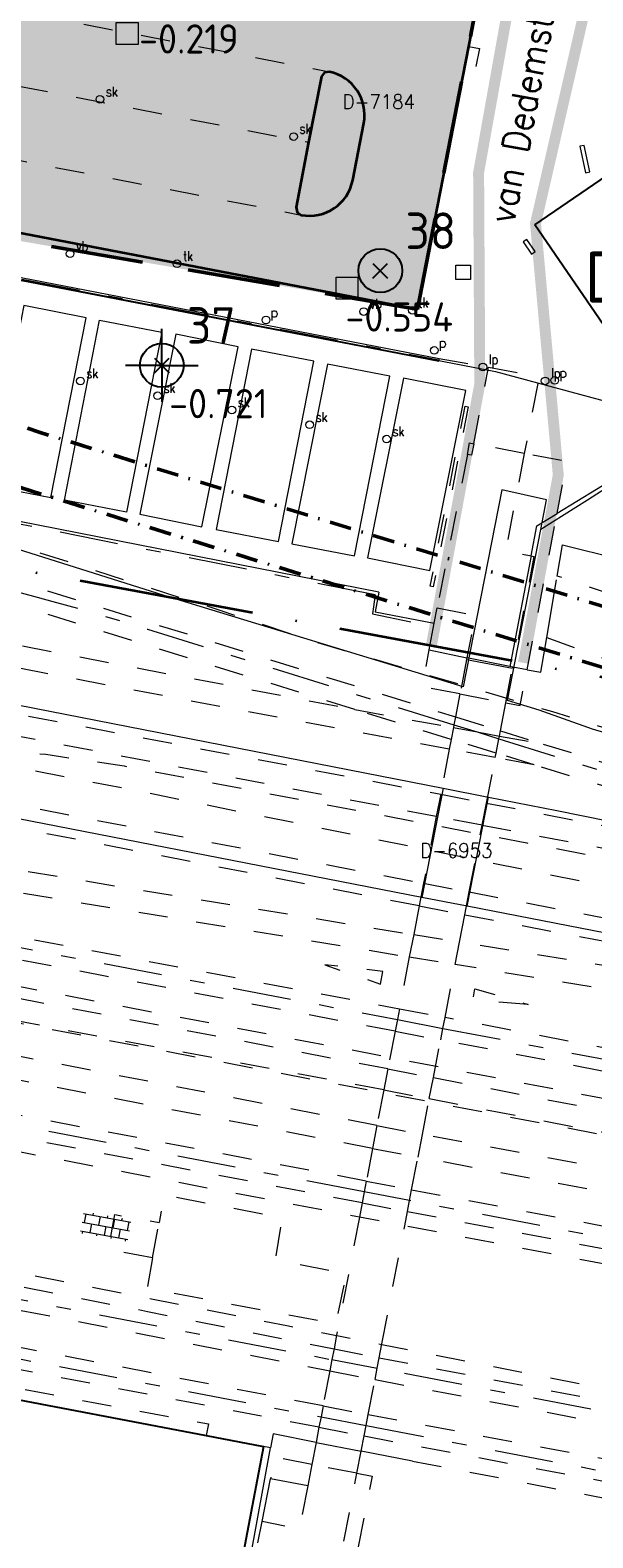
# Model space of a CAD drawing. Header units: metres. Extents: x 132072 to 132715, y 517419 to 517799.
# Tile 21 of 33: x 132434 to 132472, y 517554 to 517657. Entities that reach past the tile are written whole.
import ezdxf
from ezdxf.enums import TextEntityAlignment as Align
from ezdxf.lldxf.tags import DXFTag

# ---------------------------------------------------------------- set-up
doc = ezdxf.new("R2010")
doc.units = ezdxf.units.M
for name, pattern in [('DASHDOT', [1, 0.5, -0.25, 0, -0.25]), ('HIDDEN', [9.525, 6.35, -3.175]), ('NLCS-HIDDEN', [4, 2, -2]), ('XX-HART', [13, 4, -2, 1, -2, 4]), ('XX-PROJECTGRENS', [18, 12, -3, 0, -3])]:
    doc.linetypes.add(name, pattern=pattern)
doc.layers.get('0').update_dxf_attribs({"linetype": 'CONTINUOUS'})
for name, color, linetype, lineweight in [('B-XX-MO-DETAIL1-V', 253, 'CONTINUOUS', 18), ('B-XX-OG-TOPOGRAFIE_BEBOUWING_OVERIG-T35', 90, 'CONTINUOUS', 35), ('B-XX-VH-VERHARDING_ASFALT-ROOD-G', 1, 'CONTINUOUS', 35), ('GBKN AS SPOOR', 252, 'XX-HART', 13), ('GBKN HEK', 252, 'XX-HART', 13), ('GBKN HOOFDGEBOUW', 250, 'CONTINUOUS', 25), ('GBKN KANT FUNCTIEVERSCHIL WEG', 252, 'NLCS-HIDDEN', 13), ('GBKN KANT FUNTIEVERSCHIL', 252, 'NLCS-HIDDEN', 13), ('GBKN KANT GESLOTEN VERHARDING', 252, 'CONTINUOUS', 13), ('GBKN KANT GESLOTEN VERHARDING WEG', 252, 'CONTINUOUS', 13), ('GBKN KANT OP  OF INRIT', 252, 'NLCS-HIDDEN', 13), ('GBKN KANT OPEN VERHARDING', 252, 'CONTINUOUS', 13), ('GBKN KANT VERHARDING OVERIG', 252, 'CONTINUOUS', 13), ('GBKN KUNSTWERK', 252, 'NLCS-HIDDEN', 13), ('GBKN KUNSTWERK DROOG', 252, 'CONTINUOUS', 13), ('GBKN LUIFEL', 252, 'NLCS-HIDDEN', 13), ('GBKN SCHUUR', 252, 'CONTINUOUS', 13), ('GBKN SPOORRAIL', 252, 'NLCS-HIDDEN', 13), ('GBKN STRAATNAAM', 252, 'CONTINUOUS', 13), ('GBKN VERHARDINGSSYMBOOL', 252, 'CONTINUOUS', 13), ('GBKN VLAKAFSLUITING BEHEER WEGEN', 252, 'NLCS-HIDDEN', 13), ('GRENS MAAIVELD', 252, 'NLCS-HIDDEN', 13), ('KADASTER PERCEELNUMMER', 252, 'CONTINUOUS', 13), ('KADASTER PERCEELSGRENS', 252, 'KG-KADASTRAAL', 13), ('N-XX-KG-11 MTR GRENS', 7, 'DASHDOT', 35), ('N-XX-KG-7 MTR GRENS', 7, 'DASHDOT', 35), ('N-XX-KG-PROJECTGRENS-G', 7, 'XX-PROJECTGRENS', 35), ('N-XX-MO-BODEM_VERVUILING-V', 253, 'CONTINUOUS', 18), ('N-XX-MO-ONDERZOEK_BORING_ASFALT-S', 30, 'CONTINUOUS', 25), ('N-XX-MO-ONDERZOEK_BORING_GROND en ASFALT-S', 30, 'CONTINUOUS', 25), ('N-XX-MO-ONDERZOEK_NAP_ASFALT-S', 10, 'CONTINUOUS', 25), ('N-XX-MO-ONDERZOEK_NAP_GROND-S', 10, 'CONTINUOUS', 25), ('THEMA LICHTMAST', 252, 'CONTINUOUS', 13), ('THEMA RIOOL', 252, 'CONTINUOUS', 13), ('THEMA RIOOL GOOT', 252, 'NLCS-HIDDEN', 13), ('THEMA STRAATMEUBILAIR', 252, 'CONTINUOUS', 13), ('X-XX-AL-DETAIL1-T25', 8, 'CONTINUOUS', 25), ('X-XX-AL-REFERENTIE-G', 7, 'CONTINUOUS', 18)]:
    doc.layers.add(name, color=color, linetype=linetype, lineweight=lineweight)
doc.styles.add('NLCS-ISO', font='NLCS-ISO.ttf')
doc.styles.add('NLCS-ISO-M1000-T35', font='NLCS-ISO.ttf', dxfattribs={"height": 3.5})
doc.styles.add('Style-STANDARD', font='STANDARD.shx')
tags = doc.linetypes.add('KG-KADASTRAAL', pattern='A,5.5,-2,["K",Standard,S=1.8,R=0,X=0,Y=-0.9],-2,5.5,-2,[5,NLCS.SHX,S=0.75,R=0,X=0,Y=0],-2', length=19).pattern_tags.tags
tags[6] = DXFTag(74, 10)

# ---------------------------------------------------------------- blocks, each defined once
blk = doc.blocks.new('OV4')
at = {"layer": 'GBKN VERHARDINGSSYMBOOL'}
for p, q in [((0, 0.012), (0.066, 0.012)), ((0, 0), (0.066, 0)), ((0.003, 0.012), (0.003, 0)), ((0.013, 0.015), (0.013, 0.012)), ((0.013, 0), (0.013, -0.012)), ((0.023, 0.012), (0.023, 0)), ((0.033, 0.015), (0.033, 0.012)), ((0.033, 0), (0.033, -0.012)), ((0.043, 0.012), (0.043, 0)), ((0.053, 0.015), (0.053, 0.012)), ((0.053, 0), (0.053, -0.012)), ((0.063, 0.012), (0.063, 0)), ((0, -0.012), (0.066, -0.012)), ((0.003, -0.012), (0.003, -0.015)), ((0.023, -0.012), (0.023, -0.015)), ((0.043, -0.012), (0.043, -0.015)), ((0.063, -0.012), (0.063, -0.015))]:
    blk.add_line(p, q, dxfattribs=at)
blk = doc.blocks.new('skolk')
at = {"layer": 'THEMA RIOOL'}
blk.add_circle((0, 0), 0.0262, dxfattribs=at)
at = {"layer": 'THEMA RIOOL', "style": 'Style-STANDARD', "width": 0.9}
blk.add_text('sk', height=0.0675, dxfattribs=at).set_placement((0.041, 0.019))
blk = doc.blocks.new('vbord')
at = {"layer": 'THEMA STRAATMEUBILAIR'}
blk.add_circle((0, 0), 0.0262, dxfattribs=at)
at = {"layer": 'THEMA STRAATMEUBILAIR', "style": 'Style-STANDARD', "width": 0.9}
blk.add_text('vb', height=0.0675, dxfattribs=at).set_placement((0.041, 0.019))
blk = doc.blocks.new('tkolk')
at = {"layer": 'THEMA RIOOL'}
blk.add_circle((0, 0), 0.0262, dxfattribs=at)
at = {"layer": 'THEMA RIOOL', "style": 'Style-STANDARD', "width": 0.9}
blk.add_text('tk', height=0.0675, dxfattribs=at).set_placement((0.041, 0.019))
blk = doc.blocks.new('afvalb_1')
at = {"layer": 'THEMA STRAATMEUBILAIR', "flags": 128}
for points in [[(0.041, 0.064), (0.041, -0.004)], [(0.041, 0.054), (0.047, 0.061), (0.053, 0.064), (0.061, 0.064), (0.067, 0.061), (0.073, 0.054), (0.076, 0.044), (0.076, 0.038), (0.073, 0.028), (0.067, 0.022), (0.061, 0.019), (0.053, 0.019), (0.047, 0.022), (0.041, 0.028)]]:
    blk.add_lwpolyline(points, dxfattribs=at)
at = {"layer": 'THEMA STRAATMEUBILAIR'}
blk.add_circle((0, 0), 0.0262, dxfattribs=at)
blk = doc.blocks.new('put')
at = {"layer": 'THEMA RIOOL'}
for p, q in [((-0.05, -0.05), (-0.05, 0.05)), ((-0.05, 0.05), (0.05, 0.05)), ((0.05, 0.05), (0.05, -0.05)), ((0.05, -0.05), (-0.05, -0.05))]:
    blk.add_line(p, q, dxfattribs=at)
blk = doc.blocks.new('lp')
at = {"layer": 'THEMA LICHTMAST'}
blk.add_circle((0, 0), 0.0262, dxfattribs=at)
at = {"layer": 'THEMA LICHTMAST', "style": 'Style-STANDARD', "width": 0.899999}
blk.add_text('lp', height=0.0675, dxfattribs=at).set_placement((0.041, 0.019))
blk = doc.blocks.new('Ondergrond_20161213')
at = {"layer": 'GBKN AS SPOOR', "flags": 128}
for points in [[(132441.63, 517615.99), (132462.64, 517609.43)], [(132341.42, 517611.65), (132458.76, 517589.22)], [(132462.64, 517609.43), (132464.22, 517608.94)], [(132464.22, 517608.94), (132465.72, 517608.47)], [(132465.72, 517608.47), (132493.33, 517599.86)], [(132456.49, 517577.41), (132344.9, 517598.8)], [(132458.76, 517589.22), (132461.88, 517588.62)], [(132461.88, 517588.62), (132609.34, 517560.44), (132616.83, 517558.96)], [(132459.6, 517576.81), (132456.49, 517577.41)], [(132671.82, 517536.11), (132459.6, 517576.81)], [(132402.99, 517575.76), (132429.29, 517570.73), (132454.28, 517565.91)], [(132409.1, 517570.52), (132428.54, 517566.8), (132453.53, 517561.98)], [(132454.28, 517565.91), (132457.38, 517565.32)], [(132631.09, 517531.88), (132457.38, 517565.32)], [(132453.53, 517561.98), (132456.62, 517561.39)], [(132456.62, 517561.39), (132481.6, 517556.58), (132624.42, 517529.41), (132689.78, 517517.3), (132703.62, 517515.07), (132706.28, 517514.67)]]:
    blk.add_lwpolyline(points, dxfattribs=at)
at = {"layer": 'GBKN AS SPOOR', "extrusion": (0, 0, -1)}
blk.add_arc((-132383.45, 517429.8), 195.07, 102.0639, 107.3545, dxfattribs=at)
at = {"layer": 'GBKN HEK', "flags": 128}
for points in [[(132424.22, 517641.69), (132461.61, 517634.45)], [(132457.24, 517618.34), (132418.84, 517625.97), (132419.48, 517628.9), (132406.94, 517631.26)], [(132469.71, 517619.63), (132470.07, 517621.78)], [(132470.07, 517621.78), (132477.96, 517619.8)], [(132469, 517615.42), (132469.71, 517619.63)], [(132457.24, 517618.34), (132457.06, 517617.04), (132461.12, 517616.2)], [(132468.6, 517613.03), (132469, 517615.42)], [(132463.5, 517613.91), (132466.65, 517613.32)], [(132466.67, 517613.38), (132466.46, 517613.42)], [(132467.65, 517613.2), (132466.67, 517613.38)], [(132467.65, 517613.2), (132468.6, 517613.03)]]:
    blk.add_lwpolyline(points, dxfattribs=at)
at = {"layer": 'GBKN HOOFDGEBOUW', "flags": 128}
for points in [[(132468.19, 517643.7), (132476.26, 517649.23), (132473.7, 517635.65), (132468.19, 517643.7)], [(132430.3, 517563.64), (132445.67, 517560.71)], [(132445.67, 517560.71), (132449.58, 517559.96)], [(132449.58, 517559.96), (132446.42, 517543.22)]]:
    blk.add_lwpolyline(points, dxfattribs=at)
at = {"layer": 'GBKN KANT FUNCTIEVERSCHIL WEG', "flags": 128}
for points in [[(132362.66, 517671.94), (132454.1, 517654.2)], [(132362.13, 517666.93), (132452.68, 517649.37)], [(132360.73, 517662.12), (132452.17, 517644.38)]]:
    blk.add_lwpolyline(points, dxfattribs=at)
at = {"layer": 'GBKN KANT FUNTIEVERSCHIL', "flags": 128}
for points in [[(132463.32, 517654.16), (132463.66, 517655.94)], [(132460.19, 517638.15), (132460.95, 517642.08)]]:
    blk.add_lwpolyline(points, dxfattribs=at)
at = {"layer": 'GBKN KANT GESLOTEN VERHARDING', "flags": 128}
for points in [[(132463.66, 517655.94), (132464.52, 517660.35)], [(132460.95, 517642.08), (132463.32, 517654.16)], [(132425.21, 517644.68), (132460.14, 517637.92)], [(132460.14, 517637.92), (132460.19, 517638.15)]]:
    blk.add_lwpolyline(points, dxfattribs=at)
at = {"layer": 'GBKN KANT GESLOTEN VERHARDING WEG', "flags": 128}
for points in [[(132452.68, 517649.37), (132453.56, 517653.88), (132453.77, 517654.14), (132454.1, 517654.2)], [(132456.46, 517650.68), (132455.7, 517646.76)], [(132452.17, 517644.38), (132451.89, 517644.58), (132451.82, 517644.91), (132452.68, 517649.37)]]:
    blk.add_lwpolyline(points, dxfattribs=at)
at = {"layer": 'GBKN KANT GESLOTEN VERHARDING WEG', "extrusion": (0, 0, -1)}
for centre, radius, start, end in [((-132453.49, 517651.25), 3.02, 101.6206, 190.7743), ((-132452.74, 517647.34), 3.01, 191.012, 280.9353)]:
    blk.add_arc(centre, radius, start, end, dxfattribs=at)
at = {"layer": 'GBKN KANT OP  OF INRIT', "flags": 128}
blk.add_lwpolyline([(132463.66, 517655.94), (132464.38, 517655.79), (132464.03, 517654.03), (132463.32, 517654.16)], dxfattribs=at)
at = {"layer": 'GBKN KANT OPEN VERHARDING', "flags": 128}
for points in [[(132487.21, 517625.75), (132478.41, 517627.63), (132476.46, 517628.02), (132469.71, 517623.91)], [(132457.49, 517618.53), (132419.02, 517626.09)], [(132467.92, 517621.01), (132468.31, 517623.06), (132469.71, 517623.91)], [(132467.92, 517621.01), (132466.46, 517613.42)], [(132457.49, 517618.53), (132457.25, 517617.18), (132461.29, 517616.41)], [(132466.46, 517613.42), (132463.53, 517614.03)]]:
    blk.add_lwpolyline(points, dxfattribs=at)
at = {"layer": 'GBKN KANT VERHARDING OVERIG', "flags": 128}
for points in [[(132453.19, 517560.24), (132450.25, 517560.82), (132450.07, 517559.87), (132449.58, 517559.96)], [(132453.19, 517560.24), (132456.28, 517559.64)], [(132459.8, 517558.96), (132456.28, 517559.64)]]:
    blk.add_lwpolyline(points, dxfattribs=at)
at = {"layer": 'GBKN KUNSTWERK', "flags": 128}
for points in [[(132464, 517628.7), (132465.01, 517633.96)], [(132465.01, 517633.96), (132468.48, 517633.29), (132467.46, 517628.03)], [(132464, 517628.7), (132463.85, 517627.91), (132463.56, 517627.97)], [(132463.56, 517627.97), (132461.49, 517617.45)], [(132467.46, 517628.03), (132466.18, 517621.34), (132467.92, 517621.01)], [(132467.92, 517621.01), (132468.12, 517620.97), (132466.67, 517613.38)], [(132461.49, 517617.45), (132464.09, 517616.95), (132463.53, 517614.03)], [(132463.5, 517613.91), (132463.05, 517611.55)], [(132463.53, 517614.03), (132463.5, 517613.91)], [(132466.2, 517610.94), (132466.65, 517613.32)], [(132466.67, 517613.38), (132466.65, 517613.32)], [(132463.05, 517611.55), (132462.75, 517609.97)], [(132465.82, 517609.02), (132466.2, 517610.94)], [(132462.75, 517609.97), (132462.64, 517609.43)], [(132462.61, 517609.24), (132462.45, 517608.43)], [(132462.64, 517609.43), (132462.61, 517609.24)], [(132465.72, 517608.47), (132465.76, 517608.66)], [(132465.76, 517608.66), (132465.82, 517609.02)], [(132462.32, 517607.77), (132461.73, 517604.68)], [(132462.45, 517608.43), (132462.32, 517607.77)], [(132465.53, 517607.49), (132465.72, 517608.47)], [(132464.87, 517604.07), (132465.47, 517607.18)], [(132465.47, 517607.18), (132465.53, 517607.49)], [(132461.73, 517604.68), (132461.43, 517603.14)], [(132464.57, 517602.55), (132464.87, 517604.07)], [(132461.43, 517603.14), (132460.56, 517598.57)], [(132463.69, 517597.97), (132464.57, 517602.55)], [(132460.56, 517598.57), (132460.26, 517597.01)], [(132463.39, 517596.41), (132463.69, 517597.97)], [(132460.26, 517597.01), (132459.88, 517595.05)], [(132463.03, 517594.54), (132463.39, 517596.41)], [(132459.88, 517595.05), (132459.58, 517593.52)], [(132462.73, 517593), (132463.03, 517594.54)], [(132459.58, 517593.52), (132458.9, 517589.97)], [(132462.03, 517589.37), (132462.73, 517593)], [(132458.76, 517589.22), (132458.61, 517588.42)], [(132458.9, 517589.97), (132458.76, 517589.22)], [(132461.88, 517588.62), (132462.03, 517589.37)], [(132458.61, 517588.42), (132458.11, 517585.84)], [(132461.73, 517587.83), (132461.88, 517588.62)], [(132461.23, 517585.25), (132461.73, 517587.83)], [(132458.11, 517585.84), (132457.83, 517584.4)], [(132460.95, 517583.81), (132461.23, 517585.25)], [(132457.83, 517584.4), (132457.36, 517581.96)], [(132460.48, 517581.35), (132460.95, 517583.81)], [(132457.36, 517581.96), (132457.06, 517580.39)], [(132460.18, 517579.79), (132460.48, 517581.35)], [(132457.06, 517580.39), (132456.63, 517578.15)], [(132459.74, 517577.56), (132460.18, 517579.79)], [(132456.63, 517578.15), (132456.49, 517577.41)], [(132456.35, 517576.66), (132456.16, 517575.68)], [(132456.49, 517577.41), (132456.35, 517576.66)], [(132459.46, 517576.06), (132459.6, 517576.81)], [(132459.6, 517576.81), (132459.74, 517577.56)], [(132456.16, 517575.68), (132454.6, 517567.58)], [(132459.27, 517575.09), (132459.46, 517576.06)], [(132457.7, 517567), (132459.27, 517575.09)], [(132454.6, 517567.58), (132454.42, 517566.64)], [(132454.42, 517566.64), (132454.28, 517565.91)], [(132457.52, 517566.04), (132457.7, 517567)], [(132454.28, 517565.91), (132454.13, 517565.14)], [(132457.23, 517564.54), (132457.38, 517565.32)], [(132457.38, 517565.32), (132457.52, 517566.04)], [(132454.13, 517565.14), (132453.67, 517562.74)], [(132456.77, 517562.15), (132457.23, 517564.54)], [(132453.67, 517562.74), (132453.53, 517561.98)], [(132456.62, 517561.39), (132456.77, 517562.15)], [(132453.39, 517561.27), (132453.19, 517560.24)], [(132453.53, 517561.98), (132453.39, 517561.27)], [(132456.49, 517560.68), (132456.62, 517561.39)], [(132453.19, 517560.24), (132452.9, 517558.72)], [(132456.28, 517559.64), (132456.49, 517560.68)], [(132455.99, 517558.12), (132456.28, 517559.64)], [(132451.25, 517543.98), (132452.33, 517549.52), (132454.26, 517549.15), (132455.99, 517558.12)], [(132452.9, 517558.72), (132452.62, 517557.25)], [(132452.62, 517557.25), (132452.04, 517554.31), (132449.49, 517554.81)], [(132447.67, 517545.49), (132449.49, 517554.81)]]:
    blk.add_lwpolyline(points, dxfattribs=at)
at = {"layer": 'GBKN KUNSTWERK DROOG', "flags": 128}
for points in [[(132471.96, 517647.33), (132471.56, 517649.15), (132471.26, 517649.09), (132471.66, 517647.26), (132471.96, 517647.33)], [(132424.23, 517641.79), (132461.63, 517634.55)], [(132468.2, 517641.87), (132467.64, 517642.7), (132467.39, 517642.53), (132467.96, 517641.7), (132468.2, 517641.87)], [(132424.2, 517641.59), (132461.6, 517634.35)], [(132461.63, 517634.55), (132461.61, 517634.45)], [(132461.61, 517634.45), (132461.6, 517634.35)]]:
    blk.add_lwpolyline(points, dxfattribs=at)
at = {"layer": 'GBKN LUIFEL', "flags": 128}
for points in [[(132463.56, 517627.97), (132463.71, 517628.75), (132464, 517628.7)], [(132467.46, 517628.03), (132464, 517628.7)], [(132469.71, 517623.91), (132470.39, 517627.47), (132467.46, 517628.03)], [(132467.65, 517613.2), (132469.71, 517623.91)], [(132463.05, 517611.55), (132460.5, 517612.04), (132460.94, 517614.57)], [(132466.2, 517610.94), (132467.18, 517610.76), (132467.65, 517613.2)], [(132463.05, 517611.55), (132466.2, 517610.94)], [(132452.9, 517558.72), (132450.35, 517559.22), (132450.07, 517557.75)], [(132455.99, 517558.12), (132457.03, 517557.92), (132454.2, 517543.4), (132451.25, 517543.98)], [(132455.99, 517558.12), (132452.9, 517558.72)]]:
    blk.add_lwpolyline(points, dxfattribs=at)
at = {"layer": 'GBKN SCHUUR', "flags": 128}
for points in [[(132437.43, 517637.34), (132433.16, 517638.17), (132430.75, 517625.83), (132435.02, 517625.01), (132437.43, 517637.34)], [(132440.21, 517624), (132435.94, 517624.82), (132438.34, 517637.17), (132442.61, 517636.35), (132440.21, 517624)], [(132447.85, 517635.35), (132443.58, 517636.2), (132441.11, 517623.86), (132445.37, 517623.01), (132447.85, 517635.35)], [(132446.35, 517622.82), (132450.62, 517622), (132453.04, 517634.35), (132448.77, 517635.18), (132446.35, 517622.82)], [(132451.54, 517621.83), (132455.82, 517621.01), (132458.25, 517633.33), (132453.98, 517634.15), (132451.54, 517621.83)], [(132456.72, 517620.87), (132460.99, 517620.02), (132463.45, 517632.34), (132459.18, 517633.19), (132456.72, 517620.87)], [(132461.29, 517616.41), (132461.49, 517617.45)], [(132460.94, 517614.57), (132461.29, 517616.41)], [(132460.94, 517614.57), (132463.53, 517614.03)], [(132449.49, 517554.81), (132450.07, 517557.75)], [(132452.62, 517557.25), (132450.07, 517557.75)]]:
    blk.add_lwpolyline(points, dxfattribs=at)
at = {"layer": 'GBKN SPOORRAIL', "flags": 128}
for points in [[(132264.22, 517647.63), (132330.61, 517634.52), (132377.81, 517625.29), (132411.5, 517618.96), (132455.84, 517610.48)], [(132462.32, 517607.77), (132443.54, 517611.26), (132373.83, 517624.6), (132302.54, 517638.67), (132263.88, 517646.1)], [(132430.97, 517619.79), (132462.75, 517609.97)], [(132455.84, 517610.48), (132431.21, 517618.1)], [(132457.06, 517580.39), (132367.12, 517597.75), (132292.49, 517611.89), (132273.31, 517615.6)], [(132457.36, 517581.96), (132425.8, 517588.06), (132305.57, 517610.91), (132287.04, 517614.49)], [(132460.26, 517597.01), (132378.44, 517612.89)], [(132457.83, 517584.4), (132434.61, 517588.76), (132409.8, 517593.56), (132309.52, 517612.66)], [(132391.07, 517611.97), (132460.56, 517598.57)], [(132458.11, 517585.84), (132323.28, 517611.53)], [(132347.44, 517611.15), (132375.64, 517605.71), (132458.9, 517589.97)], [(132429.56, 517610.77), (132461.73, 517604.68)], [(132462.45, 517608.43), (132455.84, 517610.48)], [(132455.84, 517610.48), (132462.61, 517609.24)], [(132462.75, 517609.97), (132465.82, 517609.02)], [(132458.61, 517588.42), (132347.82, 517609.51)], [(132461.43, 517603.14), (132430.52, 517609.07)], [(132462.61, 517609.24), (132464.22, 517608.94)], [(132464.22, 517608.94), (132465.76, 517608.66)], [(132465.76, 517608.66), (132468.75, 517608.11)], [(132465.82, 517609.02), (132468.75, 517608.11)], [(132465.47, 517607.18), (132462.32, 517607.77)], [(132465.53, 517607.49), (132462.45, 517608.43)], [(132468.75, 517608.11), (132500, 517598.57), (132524.6, 517592.71)], [(132468.14, 517606.68), (132465.47, 517607.18)], [(132468.14, 517606.68), (132465.53, 517607.49)], [(132497.33, 517597.75), (132468.14, 517606.68)], [(132461.73, 517604.68), (132464.87, 517604.07)], [(132464.87, 517604.07), (132497.33, 517597.75)], [(132464.57, 517602.55), (132461.43, 517603.14)], [(132464.57, 517602.55), (132500, 517595.81), (132521.74, 517591.78)], [(132425.57, 517600.66), (132459.88, 517595.05)], [(132425.25, 517599.19), (132459.58, 517593.52)], [(132460.56, 517598.57), (132463.69, 517597.97)], [(132463.69, 517597.97), (132541.55, 517583.08), (132572.13, 517577.13), (132590.35, 517573.16)], [(132460.26, 517597.01), (132463.39, 517596.41)], [(132463.39, 517596.41), (132568.24, 517576.47), (132600.87, 517569.36)], [(132456.35, 517576.66), (132355.23, 517595.92)], [(132456.63, 517578.15), (132404.6, 517588.02), (132369.97, 517594.72)], [(132459.88, 517595.05), (132463.03, 517594.54)], [(132615.41, 517564.12), (132592.58, 517569.49), (132524.33, 517583.26), (132491.74, 517589.67), (132480.43, 517591.69), (132463.03, 517594.54)], [(132459.58, 517593.52), (132462.73, 517593)], [(132628.76, 517559.3), (132592.23, 517567.92), (132524.02, 517581.69), (132491.44, 517588.09), (132480.15, 517590.12), (132462.73, 517593)], [(132458.9, 517589.97), (132462.03, 517589.37)], [(132639.41, 517555.46), (132615.09, 517560.24), (132550, 517572.77), (132518.28, 517578.56), (132462.03, 517589.37)], [(132458.61, 517588.42), (132461.73, 517587.83)], [(132645.66, 517552.6), (132614.78, 517558.67), (132549.71, 517571.19), (132517.99, 517576.99), (132461.73, 517587.83)], [(132458.11, 517585.84), (132461.23, 517585.25)], [(132461.23, 517585.25), (132630.58, 517552.4), (132649.92, 517546.66), (132660.74, 517543.07)], [(132457.83, 517584.4), (132460.95, 517583.81)], [(132460.95, 517583.81), (132630.12, 517550.86), (132647.84, 517545.61)], [(132457.36, 517581.96), (132460.48, 517581.35)], [(132647.84, 517545.61), (132614.17, 517552.24), (132577.31, 517559.2), (132544.41, 517565.61), (132460.48, 517581.35)], [(132457.06, 517580.39), (132460.18, 517579.79)], [(132660.33, 517541.52), (132613.86, 517550.67), (132577.01, 517557.62), (132544.11, 517564.04), (132460.18, 517579.79)], [(132456.63, 517578.15), (132459.74, 517577.56)], [(132456.35, 517576.66), (132459.46, 517576.06)], [(132459.74, 517577.56), (132543.8, 517561.63), (132660.2, 517539.28), (132680.87, 517534.96)], [(132459.46, 517576.06), (132535.74, 517561.68), (132657.46, 517538.2), (132667.8, 517536.14), (132680.14, 517533.57), (132698.65, 517529.45)], [(132409.63, 517575.51), (132441.63, 517569.22), (132454.42, 517566.64)], [(132409.44, 517573.91), (132454.13, 517565.14)], [(132453.67, 517562.74), (132415.7, 517570.04)], [(132453.39, 517561.27), (132414.53, 517568.74)], [(132454.42, 517566.64), (132457.52, 517566.04)], [(132457.52, 517566.04), (132500, 517557.9), (132522.08, 517553.51), (132631.82, 517532.78), (132640.36, 517531.28), (132674.5, 517526.13), (132679.99, 517525.17)], [(132454.13, 517565.14), (132457.23, 517564.54)], [(132457.23, 517564.54), (132500, 517556.43), (132523.55, 517551.66), (132579.23, 517541.19), (132614.54, 517534.45), (132639.06, 517529.98), (132647.39, 517528.65), (132672.96, 517524.84), (132679.54, 517523.69)], [(132453.67, 517562.74), (132456.77, 517562.15)], [(132456.77, 517562.15), (132675.23, 517521.06), (132694.64, 517517.57), (132704.37, 517515.95), (132706.28, 517515.69)], [(132453.39, 517561.27), (132456.49, 517560.68)], [(132456.49, 517560.68), (132627.63, 517528.35), (132674.94, 517519.49), (132694.37, 517515.99), (132704.14, 517514.36), (132706.28, 517514.07)]]:
    blk.add_lwpolyline(points, dxfattribs=at)
at = {"layer": 'GBKN VLAKAFSLUITING BEHEER WEGEN', "flags": 128}
blk.add_lwpolyline([(132461.63, 517634.55), (132465.01, 517633.96)], dxfattribs=at)
at = {"layer": 'GRENS MAAIVELD', "flags": 128}
for points in [[(132583.33, 517562.54), (132573.88, 517564.42), (132454.76, 517587.29), (132358.26, 517605.72), (132296.97, 517617.57), (132273.52, 517621.99), (132216.41, 517633.12), (132194.2, 517637.28), (132163.25, 517643.24), (132163.16, 517642.75)], [(132419.02, 517626.09), (132446.66, 517617.27), (132452.56, 517615.29), (132469.39, 517610.34), (132485.71, 517605.26), (132490.68, 517603.25)], [(132477.6, 517616.92), (132469.71, 517619.63)], [(132469, 517615.42), (132484.16, 517609.9), (132492.03, 517607.14)], [(132313.32, 517611.94), (132397.95, 517595.65), (132518.06, 517572.69), (132582.65, 517560.19)], [(132522.15, 517591.56), (132522.01, 517590.76), (132548.18, 517585.24), (132560.63, 517582.18), (132570.02, 517579.42), (132569.7, 517578.23), (132514.71, 517589.31), (132490.21, 517594.57), (132474.19, 517598.12), (132441.08, 517604.87), (132431.53, 517606.71), (132431.73, 517607.67), (132434.66, 517607.41), (132440.05, 517606.61), (132467.63, 517601.34), (132518.99, 517591.36), (132519.12, 517592.17), (132519.37, 517592.12)], [(132233.28, 517599.96), (132240.68, 517598.58), (132242.42, 517597.96), (132243.9, 517597.31), (132244.46, 517597.19), (132246.32, 517596.91), (132249.41, 517596.9), (132250.35, 517596.79), (132256.97, 517595.55), (132272.55, 517592.56), (132275.71, 517591.43), (132276.69, 517591.16), (132279.51, 517590.69), (132283.79, 517590.44), (132335.77, 517580.45), (132339.44, 517579.32), (132347.71, 517577.67), (132351.93, 517576.99), (132355.48, 517576.67), (132371.89, 517573.48), (132389.29, 517570.25), (132395.55, 517568.98), (132396.49, 517568.9), (132397.78, 517569.01), (132397.8, 517568.83), (132398.63, 517568.93), (132401.26, 517569.76), (132401.74, 517569.76), (132445.83, 517561.5), (132445.67, 517560.71)], [(132706.28, 517524.92), (132697.75, 517526.76), (132680.88, 517530.12), (132655.03, 517535.49), (132638.92, 517538.47), (132639.33, 517540.61), (132557.65, 517556.23), (132531.54, 517561.13), (132503.28, 517566.64), (132368.14, 517592.56), (132367.47, 517588.84)], [(132457.6, 517591.66), (132457.77, 517592.53), (132453.78, 517592.98), (132457.6, 517591.66)], [(132467.72, 517590.26), (132463.94, 517590.57), (132464.07, 517591.34), (132467.72, 517590.26)], [(132367.36, 517588.2), (132367.32, 517587.93), (132367.31, 517587.77), (132420.18, 517577.66), (132419.71, 517574.47), (132451.3, 517568.22), (132457.69, 517566.95), (132478.51, 517562.83), (132624.42, 517534.72), (132644.73, 517531.27), (132650.66, 517530.35), (132690.07, 517524.79), (132706.28, 517522.6)], [(132441.99, 517572.89), (132441.61, 517570.81), (132454.56, 517568.37), (132455.27, 517571.78), (132450.42, 517572.74), (132450.79, 517575.14), (132450.86, 517575.63), (132442.77, 517577.18), (132442.43, 517575.31)], [(132441.99, 517572.89), (132438.96, 517573.44), (132439.4, 517575.86), (132442.43, 517575.31)], [(132441.99, 517572.89), (132442.43, 517575.31)], [(132459.8, 517558.96), (132521.17, 517547.09), (132582.09, 517535.57), (132667.72, 517519.54), (132704.15, 517513.08), (132706.28, 517512.76)]]:
    blk.add_lwpolyline(points, dxfattribs=at)
at = {"layer": 'KADASTER PERCEELSGRENS', "flags": 128}
for points in [[(132379.34, 517648.32), (132421.79, 517640.07), (132422.19, 517642.04), (132465.48, 517633.65), (132474.12, 517631.33), (132476.98, 517630.67)], [(132468.59, 517622.82), (132468.99, 517624.86), (132465.92, 517625.53), (132463.26, 517612.03), (132442.77, 517618.3), (132410.57, 517628.47), (132377.4, 517638.34)], [(132476.98, 517630.67), (132476.46, 517627.83), (132471.8, 517624.84), (132468.59, 517622.82)], [(132370.17, 517623.05), (132461.9, 517605.09)], [(132706.28, 517535.58), (132682.2, 517543.78), (132643.2, 517557.81), (132629.08, 517563.1), (132628.29, 517563.2), (132620.6, 517564.58), (132614.16, 517566), (132614.66, 517568.19), (132552.24, 517590.77), (132552.15, 517588.67), (132551.45, 517586.83), (132535.25, 517592.55), (132520.29, 517595.77), (132510.1, 517597.83), (132498, 517601.39), (132497.57, 517600.1), (132490.95, 517602.32), (132491.32, 517603.41), (132472.14, 517609.14), (132468.48, 517610.43), (132466.3, 517611.1), (132468.59, 517622.82)], [(132460.43, 517597.6), (132426.22, 517604.26), (132426.21, 517604.18), (132368.67, 517615.11)], [(132461.9, 517605.09), (132460.43, 517597.6)], [(132461.9, 517605.09), (132465.01, 517604.48)], [(132463.55, 517597), (132465.01, 517604.48)], [(132465.01, 517604.48), (132469.69, 517603.56), (132494.27, 517598.58), (132493.78, 517596.41), (132496.04, 517595.69), (132519.43, 517591.22), (132541.58, 517586.54), (132551.14, 517584.27), (132569.82, 517579.34), (132569.55, 517578.16), (132572.12, 517577.23), (132581.24, 517575.49), (132587.39, 517574.09), (132587.14, 517573.02), (132586.95, 517572.15), (132580.84, 517573.53), (132559.85, 517577.53), (132529.12, 517583.59), (132504.37, 517588.56), (132489.48, 517591.95), (132463.55, 517597)], [(132463.55, 517597), (132460.43, 517597.6)], [(132448.24, 517549.85), (132450.07, 517559.87), (132430.3, 517563.64), (132430.12, 517562.98), (132401.84, 517569.05)]]:
    blk.add_lwpolyline(points, dxfattribs=at)
at = {"layer": 'THEMA RIOOL GOOT', "flags": 128}
blk.add_lwpolyline([(132463.41, 517631.27), (132463.61, 517631.24), (132461.22, 517618.88), (132461.02, 517618.94), (132463.41, 517631.27)], dxfattribs=at)
at = {"layer": 'GBKN VERHARDINGSSYMBOOL', "xscale": 50, "yscale": 50, "zscale": 10, "rotation": 349.6900296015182}
blk.add_blockref('OV4', (132437.15, 517575.33), dxfattribs=at)
at = {"layer": 'THEMA LICHTMAST', "xscale": 10, "yscale": 10}
for p in [(132464.62, 517633.96), (132468.89, 517633.01)]:
    blk.add_blockref('lp', p, dxfattribs=at)
at = {"layer": 'THEMA RIOOL', "xscale": 10, "yscale": 10}
for name, p in [('skolk', (132438.38, 517652.31)), ('skolk', (132451.65, 517649.76)), ('tkolk', (132443.66, 517641.04)), ('put', (132463.28, 517640.45)), ('tkolk', (132459.78, 517637.85)), ('skolk', (132437.04, 517633)), ('skolk', (132442.33, 517631.99)), ('skolk', (132447.42, 517631.01)), ('skolk', (132452.75, 517630)), ('skolk', (132458.02, 517629.02))]:
    blk.add_blockref(name, p, dxfattribs=at)
at = {"layer": 'THEMA STRAATMEUBILAIR', "xscale": 10, "yscale": 10}
for name, p in [('vbord', (132436.33, 517641.72)), ('vbord', (132456.45, 517637.76)), ('afvalb_1', (132449.76, 517637.18)), ('afvalb_1', (132461.29, 517635.1)), ('afvalb_1', (132469.55, 517633.04))]:
    blk.add_blockref(name, p, dxfattribs=at)
at = {"layer": 'GBKN STRAATNAAM', "style": 'Style-STANDARD'}
blk.add_text('van Dedemstraat', height=1.8, rotation=79.1379, dxfattribs=at).set_placement((132467.65, 517653.15), align=Align.MIDDLE_CENTER)
at = {"layer": 'KADASTER PERCEELNUMMER', "style": 'Style-STANDARD'}
for s, p in [('D-7184', (132457.49, 517652.15)), ('D-6953', (132462.8, 517600.82))]:
    blk.add_text(s, height=1, dxfattribs=at).set_placement(p, align=Align.MIDDLE_CENTER)
blk = doc.blocks.new('SMO-BODEM_BORING_01-SO')
h = blk.add_hatch(color=256)
h.dxf.hatch_style = 1
h.paths.add_polyline_path([(0, 1.5, 0.414214), (-1.5, 0), (0, 0)])
h = blk.add_hatch(color=256)
h.dxf.hatch_style = 1
h.paths.add_polyline_path([(0, 0), (1.5, 0, -0.414214), (0, -1.5)])
at = {"color": 0, "linetype": 'Continuous'}
blk.add_circle((0, 0), 1.5, dxfattribs=at)
at = {"style": 'NLCS-ISO'}
blk.add_attdef('NR', (1.72, 1.49), '', height=2.5, dxfattribs=at)
blk = doc.blocks.new('MV-niveau')
for p, q in [((-0.5, -0.5), (0.5, 0.5)), ((-0.5, 0.5), (0.5, -0.5))]:
    blk.add_line(p, q)
at = {"style": 'NLCS-ISO'}
blk.add_attdef('MV', (0.5, 0.5), '', height=2, dxfattribs=at)
blk = doc.blocks.new('SMO-BODEM_BORING_03-SO')
for q in [(0, 2.5), (-2.5, 0), (0, -2.5), (2.5, 0)]:
    blk.add_line((0, 0), q)
at = {"color": 0, "linetype": 'Continuous'}
blk.add_circle((0, 0), 1.5, dxfattribs=at)
at = {"style": 'NLCS-ISO'}
blk.add_attdef('NR', (1.72, 1.49), '', height=2.5, dxfattribs=at)

msp = doc.modelspace()

# ---------------------------------------------------------------- hatches: boundary and pattern name
at = {"layer": 'B-XX-MO-DETAIL1-V', "transparency": 33554646}
h = msp.add_hatch(color=81, dxfattribs=at)
h.dxf.hatch_style = 1
h.paths.add_polyline_path([(132355.52, 517707.52), (132346.22, 517659.81), (132364.26, 517656.33), (132363.31, 517651.43), (132387.44, 517646.76), (132388.11, 517650.29), (132460.14, 517637.92), (132472.12, 517699.63), (132463.05, 517701.16), (132461.99, 517695.69), (132389.35, 517709.77)])
at = {"layer": 'N-XX-MO-BODEM_VERVUILING-V', "transparency": 33554559}
h = msp.add_hatch(color=150, dxfattribs=at)
h.dxf.hatch_style = 1
h.paths.add_polyline_path([(132439.5, 517657.58), (132441, 517657.58), (132441, 517656.08), (132439.5, 517656.08)])
h = msp.add_hatch(color=150, dxfattribs=at)
h.dxf.hatch_style = 1
h.paths.add_polyline_path([(132454.56, 517640.12), (132456.06, 517640.12), (132456.06, 517638.62), (132454.56, 517638.62)])

# ---------------------------------------------------------------- linework, layer by layer
at = {"layer": 'B-XX-MO-DETAIL1-V', "color": 190, "linetype": 'HIDDEN', "lineweight": 50}
msp.add_lwpolyline([(132355.52, 517707.52), (132346.22, 517659.81), (132364.26, 517656.33), (132363.31, 517651.43), (132387.44, 517646.76), (132388.11, 517650.29), (132460.14, 517637.92), (132472.12, 517699.63), (132463.05, 517701.16), (132461.99, 517695.69), (132389.35, 517709.77)], close=True, dxfattribs=at)
at = {"layer": 'B-XX-VH-VERHARDING_ASFALT-ROOD-G'}
msp.add_lwpolyline([(132346.22, 517659.81), (132364.26, 517656.33), (132363.32, 517651.43), (132386.55, 517646.91), (132387.5, 517651.88), (132460.14, 517637.92), (132464.65, 517660.98)], dxfattribs=at)
msp.add_lwpolyline([(132454.1, 517654.2), (132453.77, 517654.14), (132453.56, 517653.88), (132452.68, 517649.37), (132451.82, 517644.91), (132451.89, 517644.58), (132452.17, 517644.38, 0.414084), (132455.7, 517646.76), (132456.46, 517650.68, 0.409894)], format="xyb", close=True, dxfattribs=at)
at = {"layer": 'N-XX-KG-11 MTR GRENS', "lineweight": 50, "ltscale": 3, "flags": 128}
msp.add_lwpolyline([(132563.14, 517605.34), (132563.14, 517605.34), (132547.33, 517606.53), (132540.48, 517607.21), (132533.54, 517608.23), (132533.25, 517608.3, -0.031808), (132516.04, 517612.47), (132510.41, 517614.34), (132478.03, 517625.97), (132474.79, 517616.95), (132434.21, 517629.49), (132421.98, 517633.88), (132400.09, 517640.68), (132388.24, 517644.38), (132352.22, 517654.86), (132333.04, 517659.9), (132326.93, 517661.07), (132325.72, 517654.9), (132273.54, 517665.08), (132272.71, 517660.82), (132147.65, 517684.87), (132143.4, 517663.2), (132146.55, 517662.63), (132142.56, 517642.35), (132141.68, 517642.51), (132139.4, 517630.34), (132152.14, 517627.87)], format="xyb", dxfattribs=at)
at = {"layer": 'N-XX-KG-7 MTR GRENS', "lineweight": 50, "ltscale": 3, "flags": 128}
msp.add_lwpolyline([(132562.84, 517601.35), (132562.84, 517601.35), (132546.98, 517602.55), (132539.99, 517603.24), (132532.74, 517604.3), (132532.39, 517604.39, -0.031586), (132514.82, 517608.66), (132509.1, 517610.56), (132480.44, 517620.85), (132477.26, 517612), (132432.94, 517625.69), (132420.71, 517630.08), (132398.9, 517636.86), (132387.08, 517640.55), (132351.15, 517651.01), (132332.15, 517656), (132330.09, 517656.39), (132328.88, 517650.21), (132276.7, 517660.38), (132275.87, 517656.14), (132150.81, 517680.19), (132148.1, 517666.41), (132151.26, 517665.83), (132145.72, 517637.69), (132144.87, 517637.85), (132144.06, 517633.51), (132152.9, 517631.8)], format="xyb", dxfattribs=at)
at = {"layer": 'N-XX-KG-PROJECTGRENS-G'}
msp.add_lwpolyline([(132533.18, 517731.79), (132539.11, 517722.88), (132573.46, 517625.79), (132663.73, 517608.96), (132670.71, 517589.56), (132662.41, 517577.61), (132159.39, 517670.64), (132151.96, 517626.83), (132135.13, 517626.75), (132125.64, 517681.95), (132161.45, 517700.05), (132448.81, 517718.75)], close=True, dxfattribs=at)
at = {"layer": 'N-XX-MO-BODEM_VERVUILING-V', "color": 150}
for points in [[(132439.5, 517657.58), (132441, 517657.58), (132441, 517656.08), (132439.5, 517656.08)], [(132454.56, 517640.12), (132456.06, 517640.12), (132456.06, 517638.62), (132454.56, 517638.62)]]:
    msp.add_lwpolyline(points, close=True, dxfattribs=at)
at = {"layer": 'X-XX-AL-DETAIL1-T25', "color": 10, "const_width": 0.75}
for points in [[(132485.29, 517732.8), (132485.29, 517725.44), (132485.33, 517716.97), (132483.38, 517709.55), (132468.23, 517643.79), (132469.79, 517626.55), (132467.41, 517613.68)], [(132475.79, 517731.35), (132475.79, 517723.99), (132476.09, 517713.06), (132464.33, 517647.29), (132464.41, 517632.79), (132461.09, 517614.84)]]:
    msp.add_lwpolyline(points, dxfattribs=at)

# ---------------------------------------------------------------- block references
at = {"layer": 'N-XX-MO-ONDERZOEK_BORING_ASFALT-S'}
msp.add_blockref('SMO-BODEM_BORING_01-SO', (132457.59, 517640.56), dxfattribs=at).add_auto_attribs({'NR': '38'})
at = {"layer": 'N-XX-MO-ONDERZOEK_BORING_GROND en ASFALT-S'}
for name, p, values in [('SMO-BODEM_BORING_01-SO', (132457.59, 517640.56), {'NR': '38'}), ('SMO-BODEM_BORING_03-SO', (132442.62, 517634.07), {'NR': '37'})]:
    msp.add_blockref(name, p, dxfattribs=at).add_auto_attribs(values)
at = {"layer": 'N-XX-MO-ONDERZOEK_NAP_ASFALT-S'}
ref = msp.add_blockref('MV-niveau', (132440.56, 517659.7), dxfattribs=at)
ref.add_attrib('MV', '-0.219', (132441.06, 517655.45), dxfattribs={"layer": '0', "height": 2, "style": 'NLCS-ISO'})
ref = msp.add_blockref('MV-niveau', (132457.59, 517640.56), dxfattribs=at)
ref.add_attrib('MV', '-0.554', (132455.2, 517636.39), dxfattribs={"layer": '0', "height": 2, "style": 'NLCS-ISO'})
at = {"layer": 'N-XX-MO-ONDERZOEK_NAP_GROND-S'}
ref = msp.add_blockref('MV-niveau', (132442.62, 517634.07), dxfattribs=at)
ref.add_attrib('MV', '-0.721', (132443.12, 517630.45), dxfattribs={"layer": '0', "height": 2, "style": 'NLCS-ISO'})
at = {"layer": 'X-XX-AL-REFERENTIE-G'}
msp.add_blockref('Ondergrond_20161213', (0, 0), dxfattribs=at)

# ---------------------------------------------------------------- texts
at = {"layer": 'B-XX-OG-TOPOGRAFIE_BEBOUWING_OVERIG-T35', "style": 'NLCS-ISO-M1000-T35'}
msp.add_text('D', height=3.5, dxfattribs=at).set_placement((132471.6, 517638.38))

doc.saveas('drawing.dxf')
